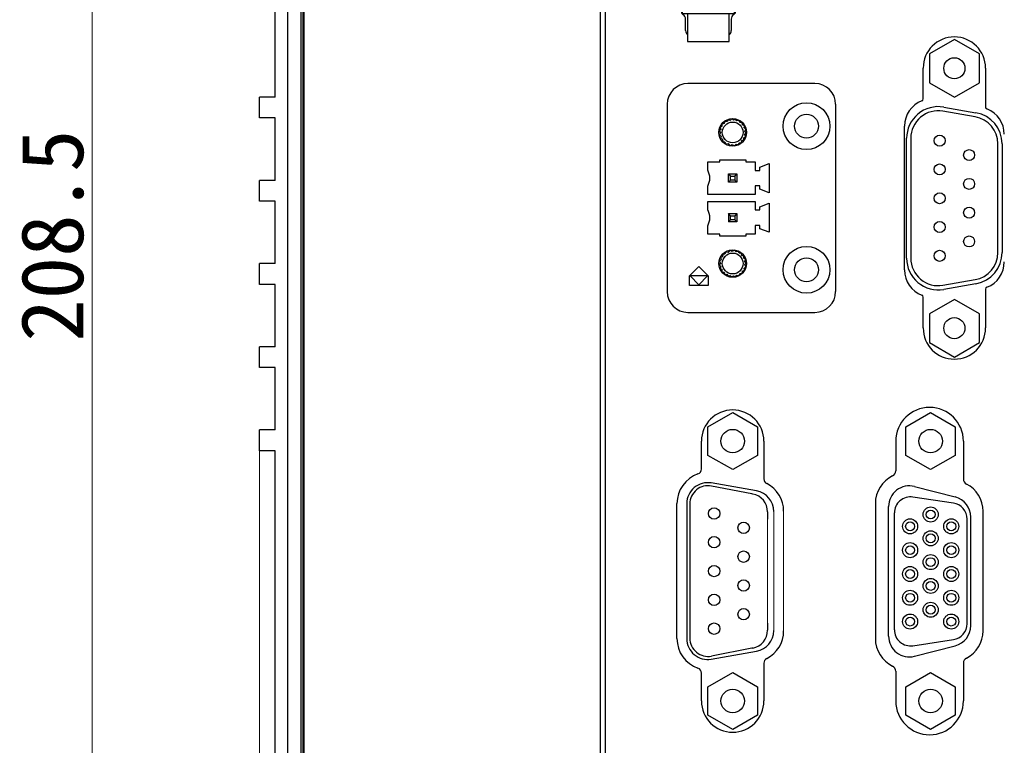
# Model space of a CAD drawing. Header units: millimetres. Extents: x 14 to 562, y 73 to 318.
# Tile 8 of 15: x 14 to 108, y 151 to 221. Entities that reach past the tile are written whole.
import ezdxf

# ---------------------------------------------------------------- set-up
doc = ezdxf.new("R2010")
doc.units = ezdxf.units.MM
doc.header["$LTSCALE"] = 32.67
doc.header["$PDMODE"] = 3
doc.header["$PDSIZE"] = 8
doc.layers.get('0').update_dxf_attribs({"linetype": 'CONTINUOUS', "lineweight": 30})
doc.layers.get('Defpoints').update_dxf_attribs({"linetype": 'CONTINUOUS'})
for name, color, linetype in [('00_COMPONENTS', 7, 'CONTINUOUS'), ('103_9M', 7, 'CONTINUOUS'), ('51__DRAFT_DIMS', 7, 'CONTINUOUS')]:
    doc.layers.add(name, color=color, linetype=linetype)
doc.styles.get("Standard").update_dxf_attribs({"font": 'simfang.ttf'})
doc.dimstyles.new('DIMSTYLE_1', dxfattribs={"dimtxt": 6, "dimasz": 4.5, "dimexe": 2.5, "dimexo": 0, "dimgap": 0.75, "dimtad": 1, "dimdsep": 46, "dimtxsty": 'Standard', "dimblk": '_FILLED', "dimcen": 0.09, "dimclrd": 8, "dimclre": 8, "dimclrt": 7, "dimadec": 0, "dimazin": 0, "dimtp": 0.001, "dimtm": 0.001, "dimtfac": 1, "dimtofl": 0, "dimtmove": 0, "dimatfit": 2, "dimldrblk": '_FILLED', "dimfxl": 1, "dimtolj": 1, "dimlwd": 15, "dimlwe": 15, "dimarcsym": 0})
doc.dimstyles.new('DIMSTYLE_2', dxfattribs={"dimtxt": 6, "dimasz": 4.5, "dimexe": 2.5, "dimexo": 0, "dimtad": 1, "dimdsep": 46, "dimtxsty": 'Standard', "dimblk": '_FILLED', "dimcen": 0.09, "dimclrd": 8, "dimclre": 8, "dimclrt": 7, "dimadec": 0, "dimazin": 0, "dimtp": 0.001, "dimtm": 0.001, "dimtfac": 1, "dimtmove": 1, "dimatfit": 2, "dimldrblk": '_FILLED', "dimfxl": 1, "dimtolj": 1, "dimlwd": 15, "dimlwe": 15, "dimarcsym": 0})

# ---------------------------------------------------------------- blocks, each defined once
blk = doc.blocks.new('_FILLED')
at = {"color": 0, "linetype": 'ByBlock'}
blk.add_solid([(0, 0), (-1, 0.167), (-1, -0.167)], dxfattribs=at)
blk = doc.blocks.new('*D4')
at = {"layer": '51__DRAFT_DIMS', "color": 8, "lineweight": 15, "transparency": 16777216}
for p, q in [((46.301, 304.159), (18.19, 304.159)), ((20.69, 299.659), (20.69, 100.159)), ((50.301, 95.659), (18.19, 95.659))]:
    blk.add_line(p, q, dxfattribs=at)
at = {"layer": 'Defpoints', "color": 0, "lineweight": 15, "transparency": 16777216}
for p in [(46.301, 304.159), (20.69, 95.659), (50.301, 95.659)]:
    blk.add_point(p, dxfattribs=at)
at = {"layer": '51__DRAFT_DIMS', "color": 8, "lineweight": 15, "transparency": 16777216, "xscale": 4.5, "yscale": 4.5, "zscale": 4.5}
for p, rotation in [((20.69, 304.159), 90), ((20.69, 95.659), 270)]:
    blk.add_blockref('_FILLED', p, dxfattribs=dict(at, rotation=rotation))
at = {"layer": '51__DRAFT_DIMS', "color": 7, "transparency": 16777216, "insert": (13.838, 199.844), "char_height": 6, "attachment_point": 2, "rotation": 90}
blk.add_mtext('\\A1;208.5', dxfattribs=at)
blk = doc.blocks.new('*D5')
at = {"layer": '51__DRAFT_DIMS', "color": 8, "lineweight": 15, "transparency": 16777216}
for p, q in [((36.801, 179.159), (36.801, 80.109)), ((142.301, 105.859), (142.301, 80.109)), ((41.301, 82.609), (137.801, 82.609))]:
    blk.add_line(p, q, dxfattribs=at)
at = {"layer": 'Defpoints', "color": 0, "lineweight": 15, "transparency": 16777216}
for p in [(36.801, 179.159), (142.301, 105.859), (142.301, 82.609)]:
    blk.add_point(p, dxfattribs=at)
at = {"layer": '51__DRAFT_DIMS', "color": 8, "lineweight": 15, "transparency": 16777216, "xscale": 4.5, "yscale": 4.5, "zscale": 4.5, "rotation": 180}
blk.add_blockref('_FILLED', (36.801, 82.609), dxfattribs=at)
at = {"layer": '51__DRAFT_DIMS', "color": 8, "lineweight": 15, "transparency": 16777216, "xscale": 4.5, "yscale": 4.5, "zscale": 4.5}
blk.add_blockref('_FILLED', (142.301, 82.609), dxfattribs=at)
at = {"layer": '51__DRAFT_DIMS', "color": 7, "transparency": 16777216, "insert": (89.628, 89.337), "char_height": 6, "attachment_point": 2}
blk.add_mtext('\\A1;105.5', dxfattribs=at)
blk = doc.blocks.new('*U17')
at = {"layer": '00_COMPONENTS', "color": 7}
for p, q in [((-1.4, 6.75), (-1.4, 4.05)), ((-1.4, 6.75), (2.6, 6.75)), ((2.6, 4.05), (2.6, 6.75)), ((-1.6, 4.588), (-1.6, 5.7)), ((2.8, 5.7), (2.8, 4.588)), ((-1.951, 4.05), (3.151, 4.05)), ((-1.9, -4.05), (-1.9, 4.05)), ((3.1, -4.05), (3.1, 4.05)), ((-2.05, 2.3), (-2.05, 3.753)), ((-1, 3.45), (-1, 1.35)), ((-1, 3.45), (-0.7, 3.15)), ((0.1, 3.45), (-1, 3.45)), ((-0.7, 3.15), (-0.7, 1.65)), ((-0.2, 3.15), (-0.7, 3.15)), ((0.1, 3.45), (-0.2, 3.15)), ((-0.2, 1.65), (-0.2, 3.15)), ((0.1, 1.35), (0.1, 3.45)), ((2.3, 1.65), (2.3, 3.15)), ((2.3, 3.15), (3.1, 3.15)), ((3.25, 3.753), (3.25, -3.752)), ((-3.25, -1.3), (-3.25, 1.3)), ((-3.1, 1.655), (-3.1, 1.65)), ((-2.9, 1.5), (-2.9, -1.5)), ((-1.9, 1.5), (-2.9, 1.5)), ((-2.75, 1.8), (-2.55, 1.8)), ((-1, 1.35), (-0.7, 1.65)), ((-1, 1.35), (0.1, 1.35)), ((-1, 1.05), (-1, -1.05)), ((-1, 1.05), (-0.7, 0.75)), ((0.1, 1.05), (-1, 1.05)), ((-0.7, 1.65), (-0.2, 1.65)), ((0.1, 1.35), (-0.2, 1.65)), ((0.1, 1.05), (-0.2, 0.75)), ((0.1, -1.05), (0.1, 1.05)), ((2.3, 1.65), (3.1, 1.65)), ((-0.7, 0.75), (-0.7, -0.75)), ((-0.2, 0.75), (-0.7, 0.75)), ((-0.2, -0.75), (-0.2, 0.75)), ((2.3, -0.75), (2.3, 0.75)), ((2.3, 0.75), (3.1, 0.75)), ((-1, -1.05), (-0.7, -0.75)), ((-0.7, -0.75), (-0.2, -0.75)), ((0.1, -1.05), (-0.2, -0.75)), ((2.3, -0.75), (3.1, -0.75)), ((-3.1, -1.65), (-3.1, -1.654)), ((-2.9, -1.5), (-1.9, -1.5)), ((-2.55, -1.8), (-2.75, -1.8)), ((-1, -1.05), (0.1, -1.05)), ((-1, -3.45), (-1, -1.35)), ((-1, -1.35), (-0.7, -1.65)), ((0.1, -1.35), (-1, -1.35)), ((-0.7, -1.65), (-0.7, -3.15)), ((-0.2, -1.65), (-0.7, -1.65)), ((0.1, -1.35), (-0.2, -1.65)), ((-0.2, -3.15), (-0.2, -1.65)), ((0.1, -1.35), (0.1, -3.45)), ((2.3, -3.15), (2.3, -1.65)), ((2.3, -1.65), (3.1, -1.65)), ((-2.05, -3.752), (-2.05, -2.3)), ((-1, -3.45), (-0.7, -3.15)), ((-1, -3.45), (0.1, -3.45)), ((-0.7, -3.15), (-0.2, -3.15)), ((0.1, -3.45), (-0.2, -3.15)), ((2.3, -3.15), (3.1, -3.15)), ((-1.951, -4.05), (3.151, -4.05)), ((-1.6, -5.7), (-1.6, -4.588)), ((-1.4, -4.05), (-1.4, -6.75)), ((2.6, -6.75), (2.6, -4.05)), ((2.8, -4.588), (2.8, -5.7)), ((-1.4, -6.75), (2.6, -6.75))]:
    blk.add_line(p, q, dxfattribs=at)
for centre, start, end in [((-1.1, 5.7), 127.00342, 180), ((2.3, 5.7), 0, 52.9966), ((-1.55, 3.753), 123.36701, 180), ((-2.1, 4.588), 303.36701, 0), ((3.3, 4.588), 180, 236.63299), ((2.75, 3.753), 0, 56.63299), ((-2.55, 2.3), 270, 0), ((-2.75, 1.3), 90, 180), ((-2.75, -1.3), 180, 270), ((-2.55, -2.3), 0, 90), ((-1.55, -3.752), 180, 236.63299), ((2.75, -3.752), 303.36701, 0), ((-2.1, -4.588), 0, 56.63299), ((3.3, -4.588), 123.36701, 180), ((-1.1, -5.7), 180, 232.9966), ((2.3, -5.7), 307.00342, 0)]:
    blk.add_arc(centre, 0.5, start, end, dxfattribs=at)
blk = doc.blocks.new('*U18')
at = {"lineweight": 15}
for p in [(0, 0), (0, -18), (0, -36), (0, -54)]:
    blk.add_blockref('*U17', p, dxfattribs=at)

msp = doc.modelspace()

# ---------------------------------------------------------------- linework, layer by layer
at = {"lineweight": 15}
for p, q in [((86.236, 161.852), (86.236, 173.319)), ((87.186, 173.333), (87.186, 161.835)), ((85.633, 172.584), (85.633, 162.584))]:
    msp.add_line(p, q, dxfattribs=at)
at = {"layer": '00_COMPONENTS', "color": 7}
for p, q in [((69.567, 100.924), (69.567, 291.393)), ((70.067, 100.924), (70.067, 291.393)), ((39.501, 104.659), (39.501, 287.659)), ((40.801, 104.659), (40.801, 287.659)), ((41.067, 287.659), (41.067, 104.659)), ((38.301, 213.159), (38.301, 286.459)), ((41.001, 117.159), (41.001, 275.159)), ((103.601, 218.711), (101.201, 217.326)), ((106.001, 217.326), (103.601, 218.711)), ((101.201, 217.326), (101.201, 214.554)), ((106.001, 214.554), (106.001, 217.326)), ((100.601, 212.989), (100.601, 215.954)), ((106.601, 215.954), (106.601, 212.213)), ((90.186, 214.471), (77.986, 214.471)), ((101.201, 214.554), (103.601, 213.169)), ((103.601, 213.169), (106.001, 214.554)), ((36.801, 211.159), (36.801, 213.159)), ((38.301, 213.159), (36.801, 213.159)), ((75.986, 212.471), (75.986, 194.461)), ((92.186, 212.471), (92.186, 194.461)), ((102.573, 212.205), (105.673, 211.665)), ((38.301, 211.159), (36.801, 211.159)), ((38.301, 205.159), (38.301, 211.159)), ((105.604, 211.271), (102.504, 211.811)), ((81.267, 210.359), (81.088, 210.255)), ((81.088, 210.255), (81.145, 210.055)), ((81.469, 210.617), (81.267, 210.567)), ((81.267, 210.359), (81.267, 210.567)), ((81.526, 210.817), (81.469, 210.617)), ((81.734, 210.81), (81.526, 210.817)), ((81.844, 210.986), (81.734, 210.81)), ((82.042, 210.922), (81.844, 210.986)), ((82.196, 211.061), (82.042, 210.922)), ((82.369, 210.944), (82.196, 211.061)), ((82.555, 211.035), (82.369, 210.944)), ((82.689, 210.876), (82.555, 211.035)), ((82.893, 210.912), (82.689, 210.876)), ((82.978, 210.723), (82.893, 210.912)), ((83.185, 210.701), (82.978, 210.723)), ((83.214, 210.495), (83.185, 210.701)), ((83.406, 210.417), (83.214, 210.495)), ((83.377, 210.211), (83.406, 210.417)), ((83.541, 210.083), (83.377, 210.211)), ((98.801, 196.544), (98.801, 210.374)), ((81.145, 210.055), (81, 209.906)), ((81, 209.906), (81.111, 209.73)), ((81.111, 209.73), (81.013, 209.546)), ((81.013, 209.546), (81.167, 209.407)), ((81.167, 209.407), (81.124, 209.204)), ((83.344, 209.255), (83.516, 209.371)), ((83.358, 209.048), (83.344, 209.255)), ((83.445, 209.566), (83.579, 209.726)), ((83.516, 209.371), (83.445, 209.566)), ((83.457, 209.894), (83.541, 210.083)), ((83.579, 209.726), (83.457, 209.894)), ((81.124, 209.204), (81.311, 209.113)), ((81.311, 209.113), (81.326, 208.905)), ((81.326, 208.905), (81.53, 208.869)), ((81.53, 208.869), (81.601, 208.674)), ((81.601, 208.674), (81.837, 208.699)), ((81.837, 208.699), (81.997, 208.479)), ((81.997, 208.479), (82.241, 208.62)), ((82.241, 208.62), (82.466, 208.49)), ((82.466, 208.49), (82.611, 208.64)), ((82.611, 208.64), (82.812, 208.589)), ((82.812, 208.589), (82.91, 208.773)), ((82.91, 208.773), (83.118, 208.78)), ((83.118, 208.78), (83.161, 208.983)), ((83.161, 208.983), (83.358, 209.048)), ((99.011, 197.67), (99.011, 209.21)), ((99.411, 209.21), (99.411, 197.67)), ((107.791, 198.21), (107.791, 208.67)), ((108.191, 208.67), (108.191, 198.21)), ((79.886, 206.145), (79.886, 206.946)), ((79.886, 206.946), (81.036, 206.946)), ((81.036, 206.946), (81.036, 207.121)), ((81.036, 207.121), (83.536, 207.121)), ((83.536, 207.121), (83.536, 206.946)), ((83.536, 206.946), (84.436, 206.946)), ((84.436, 206.946), (84.436, 206.121)), ((84.886, 206.421), (85.786, 206.771)), ((84.886, 206.121), (84.886, 206.421)), ((85.786, 206.771), (85.786, 203.971)), ((81.886, 204.971), (81.886, 205.771)), ((81.886, 205.771), (82.086, 205.571)), ((81.886, 205.771), (82.686, 205.771)), ((82.086, 205.171), (82.086, 205.571)), ((82.086, 205.571), (82.486, 205.571)), ((82.486, 205.571), (82.686, 205.771)), ((82.486, 205.571), (82.486, 205.171)), ((82.686, 205.771), (82.686, 204.971)), ((84.436, 206.121), (84.886, 206.121)), ((36.801, 203.159), (36.801, 205.159)), ((38.301, 205.159), (36.801, 205.159)), ((79.886, 203.796), (79.886, 204.596)), ((82.086, 205.171), (81.886, 204.971)), ((82.686, 204.971), (81.886, 204.971)), ((82.486, 205.171), (82.086, 205.171)), ((82.486, 205.171), (82.686, 204.971)), ((84.436, 204.621), (84.436, 203.796)), ((84.886, 204.621), (84.436, 204.621)), ((84.886, 204.321), (84.886, 204.621)), ((84.436, 203.796), (79.886, 203.796)), ((85.786, 203.971), (84.886, 204.321)), ((38.301, 203.159), (36.801, 203.159)), ((38.301, 197.159), (38.301, 203.159)), ((79.886, 202.335), (79.886, 203.136)), ((79.886, 203.136), (84.436, 203.136)), ((84.436, 203.136), (84.436, 202.311)), ((84.886, 202.611), (85.786, 202.961)), ((84.886, 202.311), (84.886, 202.611)), ((85.786, 202.961), (85.786, 200.161)), ((81.886, 201.961), (81.886, 201.161)), ((82.086, 201.761), (81.886, 201.961)), ((81.886, 201.961), (82.686, 201.961)), ((82.086, 201.361), (82.086, 201.761)), ((82.086, 201.761), (82.486, 201.761)), ((82.686, 201.961), (82.486, 201.761)), ((82.486, 201.761), (82.486, 201.361)), ((82.686, 201.961), (82.686, 201.161)), ((84.436, 202.311), (84.886, 202.311)), ((79.886, 199.986), (79.886, 200.786)), ((81.886, 201.161), (82.086, 201.361)), ((82.686, 201.161), (81.886, 201.161)), ((82.486, 201.361), (82.086, 201.361)), ((82.686, 201.161), (82.486, 201.361)), ((84.436, 200.811), (84.436, 199.986)), ((84.886, 200.811), (84.436, 200.811)), ((84.886, 200.511), (84.886, 200.811)), ((81.036, 199.986), (79.886, 199.986)), ((81.036, 199.806), (81.036, 199.986)), ((83.536, 199.806), (81.036, 199.806)), ((83.536, 199.986), (83.536, 199.806)), ((84.436, 199.986), (83.536, 199.986)), ((85.786, 200.161), (84.886, 200.511)), ((81.326, 198.026), (81.311, 197.819)), ((81.53, 198.062), (81.326, 198.026)), ((81.601, 198.257), (81.53, 198.062)), ((81.842, 198.232), (81.601, 198.257)), ((82.004, 198.454), (81.842, 198.232)), ((82.246, 198.314), (82.004, 198.454)), ((82.466, 198.441), (82.246, 198.314)), ((82.611, 198.292), (82.466, 198.441)), ((82.812, 198.342), (82.611, 198.292)), ((82.91, 198.158), (82.812, 198.342)), ((83.118, 198.151), (82.91, 198.158)), ((83.161, 197.948), (83.118, 198.151)), ((83.358, 197.884), (83.161, 197.948)), ((83.344, 197.676), (83.358, 197.884)), ((36.801, 195.159), (36.801, 197.159)), ((38.301, 197.159), (36.801, 197.159)), ((81.111, 197.202), (81, 197.025)), ((81, 197.025), (81.145, 196.876)), ((81.167, 197.524), (81.013, 197.385)), ((81.013, 197.385), (81.111, 197.202)), ((81.311, 197.819), (81.124, 197.727)), ((81.124, 197.727), (81.167, 197.524)), ((83.516, 197.56), (83.344, 197.676)), ((83.445, 197.365), (83.516, 197.56)), ((83.579, 197.206), (83.445, 197.365)), ((83.457, 197.038), (83.579, 197.206)), ((83.541, 196.848), (83.457, 197.038)), ((78.129, 195.961), (79.028, 196.861)), ((79.028, 196.861), (79.928, 195.961)), ((81.145, 196.876), (81.088, 196.676)), ((81.088, 196.676), (81.267, 196.572)), ((81.267, 196.365), (81.267, 196.572)), ((81.267, 196.365), (81.469, 196.314)), ((81.469, 196.314), (81.526, 196.115)), ((81.526, 196.115), (81.734, 196.122)), ((81.734, 196.122), (81.844, 195.946)), ((81.844, 195.946), (82.042, 196.01)), ((82.042, 196.01), (82.196, 195.871)), ((82.196, 195.871), (82.369, 195.987)), ((82.369, 195.987), (82.555, 195.896)), ((82.555, 195.896), (82.689, 196.055)), ((82.689, 196.055), (82.893, 196.019)), ((82.893, 196.019), (82.978, 196.209)), ((82.978, 196.209), (83.185, 196.231)), ((83.185, 196.231), (83.214, 196.436)), ((83.214, 196.436), (83.406, 196.514)), ((83.377, 196.72), (83.541, 196.848)), ((83.406, 196.514), (83.377, 196.72)), ((38.301, 195.159), (36.801, 195.159)), ((38.301, 189.159), (38.301, 195.159)), ((78.129, 195.061), (78.129, 195.961)), ((79.928, 195.061), (78.129, 195.061)), ((78.192, 195.961), (79.028, 195.124)), ((79.865, 195.961), (78.192, 195.961)), ((79.028, 195.124), (79.865, 195.961)), ((79.928, 195.961), (79.928, 195.061)), ((102.504, 195.069), (105.604, 195.609)), ((105.673, 195.215), (102.573, 194.675)), ((106.601, 194.704), (106.601, 190.964)), ((100.601, 190.964), (100.601, 193.928)), ((103.601, 193.711), (101.201, 192.326)), ((106.001, 192.326), (103.601, 193.711)), ((77.986, 192.461), (90.186, 192.461)), ((101.201, 192.326), (101.201, 189.554)), ((106.001, 189.554), (106.001, 192.326)), ((101.201, 189.554), (103.601, 188.169)), ((103.601, 188.169), (106.001, 189.554)), ((36.801, 187.159), (36.801, 189.159)), ((38.301, 189.159), (36.801, 189.159)), ((38.301, 187.159), (36.801, 187.159)), ((38.301, 181.159), (38.301, 187.159)), ((98.941, 181.45), (101.316, 182.821)), ((101.316, 182.821), (103.691, 181.45)), ((36.801, 179.159), (36.801, 181.159)), ((38.301, 181.159), (36.801, 181.159)), ((98.941, 178.707), (98.941, 181.45)), ((103.691, 181.45), (103.691, 178.707)), ((79.286, 177.393), (79.286, 180.079)), ((85.286, 180.079), (85.286, 176.445)), ((97.969, 180.079), (97.969, 177.229)), ((104.464, 180.079), (104.464, 176.445)), ((38.301, 179.159), (36.801, 179.159)), ((38.301, 105.859), (38.301, 179.159)), ((101.316, 177.336), (98.941, 178.707)), ((103.691, 178.707), (101.316, 177.336)), ((99.772, 175.719), (103.672, 174.71)), ((103.511, 174.119), (99.612, 174.704)), ((76.926, 161.084), (76.926, 174.084)), ((96.004, 174.084), (96.004, 161.089)), ((97.271, 161.325), (97.271, 173.782)), ((106.364, 161.835), (106.364, 173.333)), ((97.831, 161.937), (97.831, 173.171)), ((104.831, 162.522), (104.831, 172.586)), ((105.171, 162.334), (105.171, 172.774)), ((99.611, 160.404), (103.511, 160.989)), ((99.772, 159.389), (103.672, 160.397)), ((85.286, 158.722), (85.286, 155.089)), ((104.464, 158.722), (104.464, 155.089)), ((79.286, 155.089), (79.286, 157.775)), ((97.969, 157.943), (97.969, 155.089)), ((98.941, 156.46), (101.316, 157.831)), ((101.316, 157.831), (103.691, 156.46)), ((98.941, 153.717), (98.941, 156.46)), ((103.691, 156.46), (103.691, 153.717)), ((101.316, 152.346), (98.941, 153.717)), ((103.691, 153.717), (101.316, 152.346))]:
    msp.add_line(p, q, dxfattribs=at)
for centre, radius in [((103.601, 215.94), 1.015), ((89.386, 210.371), 2.25), ((89.386, 210.371), 1.15), ((82.286, 209.771), 1.325), ((82.286, 209.771), 1), ((102.181, 208.98), 0.53), ((105.021, 207.59), 0.53), ((102.181, 206.21), 0.53), ((105.021, 204.82), 0.53), ((102.181, 203.44), 0.53), ((105.021, 202.05), 0.53), ((102.181, 200.67), 0.53), ((105.021, 199.28), 0.53), ((89.386, 196.561), 2.25), ((82.286, 197.161), 1.325), ((82.286, 197.161), 1), ((102.181, 197.9), 0.53), ((89.386, 196.561), 1.15), ((103.601, 190.94), 1.015), ((101.316, 180.079), 1.13), ((101.321, 173.024), 0.725), ((101.321, 173.024), 0.425), ((99.341, 171.884), 0.725), ((99.341, 171.884), 0.425), ((103.301, 171.884), 0.725), ((103.301, 171.884), 0.425), ((101.321, 170.734), 0.725), ((101.321, 170.734), 0.425), ((99.341, 169.594), 0.725), ((99.341, 169.594), 0.425), ((103.301, 169.594), 0.725), ((103.301, 169.594), 0.425), ((101.321, 168.444), 0.725), ((101.321, 168.444), 0.425), ((99.341, 167.304), 0.725), ((99.341, 167.304), 0.425), ((103.301, 167.304), 0.725), ((103.301, 167.304), 0.425), ((101.321, 166.154), 0.725), ((99.341, 165.014), 0.725), ((101.321, 166.154), 0.425), ((103.301, 165.014), 0.725), ((99.341, 165.014), 0.425), ((103.301, 165.014), 0.425), ((101.321, 163.864), 0.725), ((101.321, 163.864), 0.425), ((99.341, 162.724), 0.725), ((99.341, 162.724), 0.425), ((103.301, 162.724), 0.725), ((103.301, 162.724), 0.425), ((101.316, 155.089), 1.13)]:
    msp.add_circle(centre, radius, dxfattribs=at)
for centre, radius, start, end in [((103.601, 215.954), 3, 0, 180), ((77.986, 212.471), 2, 90, 180), ((90.186, 212.471), 2, 0, 90), ((101.401, 210.374), 2.6, 110.92483, 180), ((102.051, 209.21), 3.04, 80.11859, 180), ((100.401, 212.989), 0.2, 290.92483, 0), ((106.801, 212.213), 0.2, 180, 249.07517), ((102.051, 209.21), 2.64, 80.11859, 180), ((105.151, 208.67), 2.64, 0, 80.11859), ((105.151, 208.67), 3.04, 0, 80.11859), ((105.801, 209.598), 2.6, 0, 69.07517), ((78.486, 205.371), 1.6, 331.04498, 28.95502), ((78.486, 201.561), 1.6, 331.04498, 28.95502), ((105.151, 198.21), 2.64, 279.88141, 0), ((105.151, 198.21), 3.04, 279.88141, 0), ((102.051, 197.67), 3.04, 180, 279.88141), ((102.051, 197.67), 2.64, 180, 279.88141), ((105.801, 197.319), 2.6, 290.92483, 0), ((101.401, 196.544), 2.6, 180, 249.07517), ((77.986, 194.461), 2, 180, 270), ((90.186, 194.461), 2, 270, 0), ((100.401, 193.928), 0.2, 0, 69.07517), ((106.801, 194.704), 0.2, 110.92483, 180), ((103.601, 190.964), 3, 180, 0), ((82.286, 180.079), 3, 0, 180), ((101.216, 180.079), 3.248, 0, 180), ((78.786, 177.393), 0.5, 289.00886, 0), ((97.416, 177.229), 0.552, 296.01277, 0), ((79.926, 174.084), 3, 109.00886, 180), ((85.786, 176.445), 0.5, 180, 242.79711), ((98.951, 174.084), 2.948, 116.01277, 180), ((105.016, 176.445), 0.552, 180, 242.79711), ((84.186, 173.333), 3, 0, 62.79711), ((99.271, 173.782), 2, 75.4985, 180.00052), ((103.416, 173.333), 2.948, 0, 62.79711), ((99.381, 173.171), 1.55, 81.42798, 180), ((103.171, 172.774), 2, 360, 75.49852), ((103.281, 172.586), 1.55, 0, 81.46923), ((99.381, 161.937), 1.55, 180, 278.53077), ((103.281, 162.522), 1.55, 278.53077, 0), ((103.171, 162.334), 2, 284.50148, 0), ((79.926, 161.084), 3, 180, 250.99114), ((84.186, 161.835), 3, 297.20289, 0), ((98.951, 161.089), 2.948, 180, 243.98723), ((99.271, 161.325), 2, 180.00001, 284.5015), ((103.416, 161.835), 2.948, 297.20289, 0), ((85.786, 158.722), 0.5, 117.20289, 180), ((105.016, 158.722), 0.552, 117.20289, 180), ((78.786, 157.775), 0.5, 0, 70.99114), ((97.416, 157.943), 0.552, 0, 63.98723), ((82.286, 155.089), 3, 180, 0), ((101.216, 155.089), 3.248, 180, 0)]:
    msp.add_arc(centre, radius, start, end, dxfattribs=at)
at = {"layer": '00_COMPONENTS', "color": 4}
msp.add_open_spline([(103.729, 174.689), (103.729, 174.69), (103.731, 174.692), (103.734, 174.693), (103.736, 174.692)], degree=3, knots=[0, 0, 0, 0, 0.338445, 1, 1, 1, 1], dxfattribs=at)
at = {"layer": '103_9M', "color": 7}
for p, q in [((79.911, 181.45), (82.286, 182.821)), ((82.286, 182.821), (84.661, 181.45)), ((79.911, 178.707), (79.911, 181.45)), ((84.661, 181.45), (84.661, 178.707)), ((82.286, 177.336), (79.911, 178.707)), ((84.661, 178.707), (82.286, 177.336)), ((84.584, 175.285), (80.224, 176.053)), ((84.131, 175.01), (80.256, 175.763)), ((84.216, 174.993), (84.131, 175.01)), ((77.876, 174.084), (77.876, 161.084)), ((78.17, 174.044), (78.17, 161.124)), ((85.633, 173.274), (85.633, 172.584)), ((85.633, 162.584), (85.633, 161.894)), ((84.131, 160.158), (80.256, 159.404)), ((84.216, 160.174), (84.131, 160.158)), ((80.224, 159.114), (84.584, 159.883)), ((79.911, 156.46), (82.286, 157.831)), ((82.286, 157.831), (84.661, 156.46)), ((79.911, 153.717), (79.911, 156.46)), ((84.661, 156.46), (84.661, 153.717)), ((82.286, 152.346), (79.911, 153.717)), ((84.661, 153.717), (82.286, 152.346))]:
    msp.add_line(p, q, dxfattribs=at)
at = {"layer": '103_9M', "color": 4}
msp.add_line((76.926, 161.084), (76.926, 174.084), dxfattribs=at)
at = {"layer": '103_9M', "color": 6}
for centre in [(82.286, 180.079), (82.286, 155.089)]:
    msp.add_circle(centre, 1.13, dxfattribs=at)
at = {"layer": '103_9M', "color": 7}
for centre in [(80.496, 173.124), (83.336, 171.739), (80.496, 170.354), (83.336, 168.969), (80.496, 167.584), (83.336, 166.199), (80.496, 164.814), (83.336, 163.429), (80.496, 162.044)]:
    msp.add_circle(centre, 0.55, dxfattribs=at)
for centre, radius, start, end in [((79.876, 174.084), 2, 80, 180), ((79.921, 174.044), 1.752, 78.99646, 180), ((84.236, 173.315), 2, 0.12628, 79.99999), ((83.881, 173.274), 1.752, 0, 78.99646), ((83.881, 161.894), 1.752, 281.00354, 0), ((79.926, 161.084), 3, 180, 180.00178), ((79.876, 161.084), 2, 180, 280.00005), ((79.921, 161.124), 1.752, 180, 281.00354), ((84.236, 161.852), 2, 279.99999, 0)]:
    msp.add_arc(centre, radius, start, end, dxfattribs=at)

# ---------------------------------------------------------------- block references
at = {"lineweight": 15}
msp.add_blockref('*U18', (79.351, 279.259), dxfattribs=at)

# ---------------------------------------------------------------- dimensions: what is measured, and where the dimension line sits
at = {"layer": '51__DRAFT_DIMS', "color": 4}
dim = msp.add_linear_dim(base=(20.69, 95.659), p1=(46.301, 304.159), p2=(50.301, 95.659), angle=270, dimstyle='DIMSTYLE_1', dxfattribs=at)
dim.commit()
dim.dimension.update_dxf_attribs({"geometry": '*D4', "text_midpoint": (20.69, 199.844), "dimtype": 160})
dim = msp.add_linear_dim(base=(142.301, 82.609), p1=(36.801, 179.159), p2=(142.301, 105.859), dimstyle='DIMSTYLE_2', override={"dimpost": '<>'}, dxfattribs=at)
dim.commit()
dim.dimension.update_dxf_attribs({"geometry": '*D5', "text_midpoint": (89.628, 82.609), "dimtype": 160})

doc.saveas('drawing.dxf')
